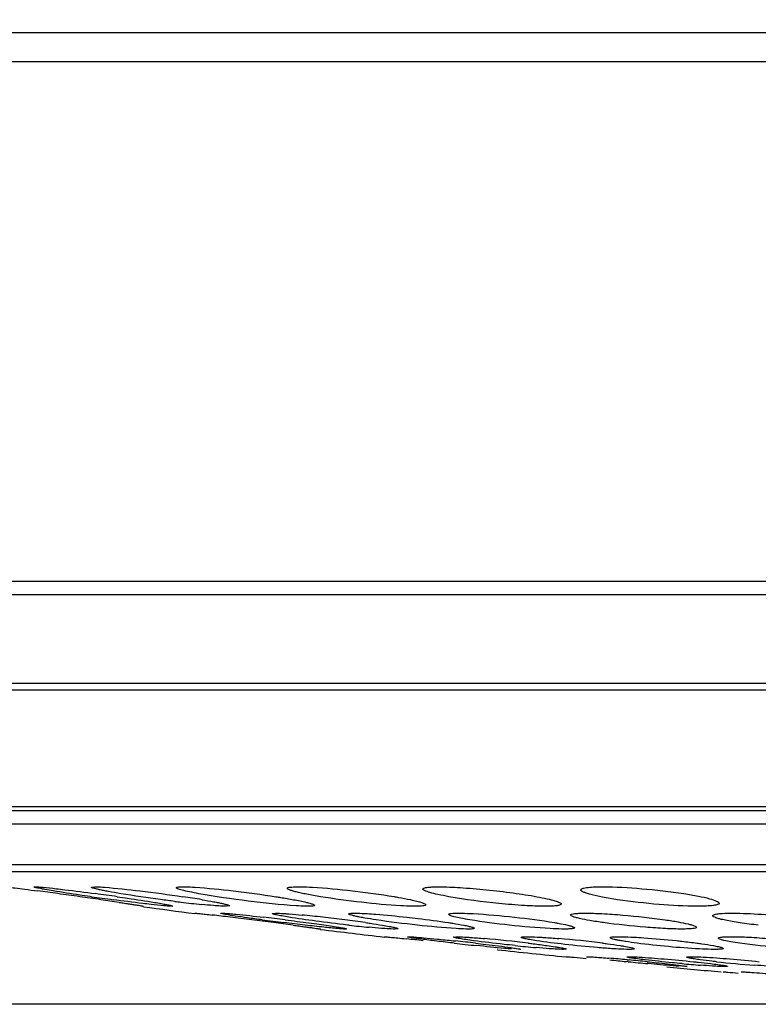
# Model space of a CAD drawing. Header units: millimetres. Extents: x 19266 to 21235, y -89 to 1237.
# Tile 15 of 74: x 19512 to 19541, y 664 to 703. Entities that reach past the tile are written whole.
import ezdxf

# ---------------------------------------------------------------- set-up
doc = ezdxf.new("R2010")
doc.units = ezdxf.units.MM
doc.header["$LTSCALE"] = 16.335
doc.header["$PDMODE"] = 3
doc.header["$PDSIZE"] = 0.3125
doc.layers.get('0').update_dxf_attribs({"linetype": 'CONTINUOUS'})
doc.layers.get('Defpoints').update_dxf_attribs({"linetype": 'CONTINUOUS'})
doc.layers.add('02___PRT_ALL_AXES', color=7, linetype='CONTINUOUS')
doc.layers.add('尺寸线', color=3, linetype='CONTINUOUS', lineweight=13)
doc.styles.get("Standard").update_dxf_attribs({"font": 'SimSun Regular.ttf', "width": 0.8})
doc.dimstyles.new('ISO-25', dxfattribs={"dimtxt": 15, "dimasz": 15, "dimexe": 1.25, "dimexo": 0.625, "dimtad": 1, "dimtoh": 1, "dimdsep": 46, "dimtxsty": 'Standard', "dimcen": 2.5, "dimadec": 0, "dimazin": 0, "dimtfac": 1, "dimtmove": 0, "dimatfit": 3, "dimldrblk": 'CLOSEDBLANK', "dimfxl": 1, "dimarcsym": 0})

# ---------------------------------------------------------------- blocks, each defined once
blk = doc.blocks.new('*D6')
at = {"layer": 'Defpoints', "color": 0, "transparency": 16777216}
for p in [(19358.908, 942.163), (19462.57, 942.163), (19586.548, 663.5)]:
    blk.add_point(p, dxfattribs=at)
at = {"layer": '尺寸线', "color": 0, "lineweight": -2, "transparency": 16777216}
for p, q in [((19461.945, 942.163), (19357.658, 942.163)), ((19358.908, 678.5), (19358.908, 927.163)), ((19585.923, 663.5), (19357.658, 663.5))]:
    blk.add_line(p, q, dxfattribs=at)
at = {"layer": '尺寸线', "color": 0, "transparency": 16777216}
for points in [[(19356.408, 927.163), (19361.408, 927.163), (19358.908, 942.163)], [(19356.408, 678.5), (19361.408, 678.5), (19358.908, 663.5)]]:
    blk.add_solid(points, dxfattribs=at)
at = {"layer": '尺寸线', "color": 0, "transparency": 16777216, "insert": (19349.033, 802.831), "char_height": 15, "attachment_point": 5, "rotation": 90}
blk.add_mtext('278.66mm [10.97in]', dxfattribs=at)
blk = doc.blocks.new('_ClosedBlank')
at = {"color": 0, "linetype": 'ByBlock', "lineweight": -2}
for p, q in [((-1, 0.1667), (0, 0)), ((-1, 0.1667), (-1, -0.1667)), ((0, 0), (-1, -0.1667))]:
    blk.add_line(p, q, dxfattribs=at)

msp = doc.modelspace()

# ---------------------------------------------------------------- linework, layer by layer
at = {"color": 7, "linetype": 'Continuous'}
for p, q in [((19720.531, 702.131), (19452.542, 702.131)), ((19719.932, 700.987), (19453.141, 700.987)), ((19470.512, 680.333), (19702.561, 680.333)), ((19471.096, 679.8), (19701.976, 679.8)), ((19476.181, 676.269), (19696.892, 676.269)), ((19477.168, 676.001), (19696.036, 676.001)), ((19681.057, 671.36), (19492.016, 671.36)), ((19680.666, 671.198), (19492.406, 671.198)), ((19495.297, 670.677), (19677.776, 670.677)), ((19677.601, 670.662), (19495.471, 670.662)), ((19666.768, 669.045), (19506.305, 669.045)), ((19666.213, 668.763), (19506.86, 668.763))]:
    msp.add_line(p, q, dxfattribs=at)
for start, end in [(262.30117, 262.5266), (263.07789, 263.35799), (263.85326, 264.1549), (264.59452, 264.83301)]:
    msp.add_arc((19586.536, 1185.996), 523.333, start, end, dxfattribs=at)
at = {"layer": '02___PRT_ALL_AXES', "color": 7, "linetype": 'Continuous'}
for p, q in [((19512.079, 668.167), (19512.128, 668.174)), ((19514.359, 668.155), (19514.494, 668.174)), ((19514.36, 667.78), (19514.303, 667.788)), ((19516.43, 667.4), (19516.425, 667.399)), ((19517.579, 667.406), (19517.531, 667.399)), ((19519.859, 667.418), (19519.725, 667.399)), ((19518.466, 667.125), (19518.471, 667.125)), ((19519.5, 667.12), (19519.544, 667.125)), ((19521.552, 667.11), (19521.674, 667.125)), ((19523.466, 666.493), (19523.461, 666.493)), ((19524.5, 666.498), (19524.456, 666.493)), ((19524.609, 666.647), (19524.539, 666.654)), ((19526.552, 666.508), (19526.43, 666.493)), ((19526.002, 666.188), (19526.006, 666.189)), ((19526.775, 666.114), (19526.896, 666.101)), ((19526.921, 666.184), (19526.961, 666.189)), ((19528.745, 666.176), (19528.855, 666.189)), ((19528.788, 665.932), (19528.714, 665.94)), ((19528.739, 666.03), (19528.834, 666.02)), ((19530.502, 665.684), (19530.497, 665.684)), ((19531.421, 665.688), (19531.381, 665.684)), ((19533.245, 665.696), (19533.134, 665.684)), ((19533.238, 665.394), (19533.242, 665.394)), ((19534.047, 665.39), (19534.082, 665.394)), ((19535.652, 665.384), (19535.75, 665.394)), ((19535.664, 665.27), (19535.735, 665.263)), ((19535.706, 665.193), (19535.63, 665.201)), ((19537.238, 665), (19537.234, 664.999)), ((19538.047, 665.003), (19538.011, 664.999)), ((19539.652, 665.009), (19539.554, 664.999)), ((19539.476, 664.791), (19539.479, 664.791)), ((19540.19, 664.788), (19540.221, 664.791))]:
    msp.add_line(p, q, dxfattribs=at)
for centre, radius, start, end in [((19479.87, 428.703), 241.486, 82.10839, 82.30091), ((19469.623, 354.468), 316.424, 81.95696, 82.11618), ((19471.709, 369.147), 301.598, 81.79874, 81.95907), ((19529.284, 772.19), 105.471, 261.86552, 262.33837), ((19500.257, 562.563), 106.299, 81.81685, 82.29185), ((19484.931, 460.919), 208.879, 81.59465, 81.79756), ((19511.116, 621.453), 46.836, 80.6071, 81.5475), ((19524.918, 725.622), 58.479, 262.8826, 263.12941), ((19523.15, 710.563), 43.317, 263.0683, 264.1669), ((19500.593, 510.029), 158.116, 82.99549, 83.25539), ((19483.081, 366.871), 302.341, 82.68181, 83.00997), ((19534.799, 769.747), 103.79, 262.44319, 262.92267), ((19509.388, 565.509), 102.141, 82.86948, 83.35989), ((19517.929, 617.281), 50.001, 83.5406, 84.4836), ((19516.328, 602.736), 64.634, 82.79721, 83.5806), ((19517.3, 610.357), 56.951, 81.9647, 82.8063), ((19489.454, 416.228), 252.574, 82.50935, 82.68958), ((19530.039, 715.057), 48.714, 263.5997, 264.5345), ((19503.956, 451.448), 215.876, 83.72633, 83.89981), ((19524.465, 604.865), 61.497, 83.22319, 84.84936), ((19529.158, 621.417), 44.857, 82.9245, 85.1553), ((19540.917, 772.389), 107.146, 263.50014, 263.97158), ((19517.39, 559.188), 107.444, 83.4607, 83.88576), ((19536.971, 721.233), 55.696, 264.0618, 264.9179), ((19527.987, 583.455), 82.175, 84.63973, 85.14975), ((19544.6, 754.197), 89.447, 263.82036, 264.24465), ((19546.467, 772.656), 108, 264.28169, 264.69645), ((19525.614, 557.629), 108.109, 84.24685, 84.62822), ((19542.96, 721.093), 56.209, 264.7758, 265.5285), ((19544.136, 711.102), 46.172, 263.873, 265.7618)]:
    msp.add_arc(centre, radius, start, end, dxfattribs=at)
for points, knots in [([(19510.936, 668.174), (19510.975, 668.174), (19511.103, 668.155), (19511.363, 668.127), (19511.752, 668.074), (19512.053, 668.035), (19512.222, 668.012)], [0, 0, 0, 0, 0.091352, 0.297583, 0.606419, 1, 1, 1, 1]), ([(19512.84, 668.011), (19512.732, 668.029), (19512.581, 668.055), (19512.393, 668.09), (19512.284, 668.111), (19512.2, 668.129), (19512.135, 668.143), (19512.103, 668.155), (19512.079, 668.162), (19512.079, 668.167)], [0, 0, 0, 0, 0.421074, 0.592345, 0.735073, 0.847974, 0.930094, 0.980608, 1, 1, 1, 1]), ([(19512.128, 668.174), (19512.226, 668.174), (19512.502, 668.147), (19512.776, 668.119), (19512.953, 668.099)], [0, 0, 0, 0, 0.355441, 1, 1, 1, 1]), ([(19514.303, 667.788), (19514.168, 667.807), (19513.679, 667.878), (19513.191, 667.953), (19512.84, 668.011)], [0, 0, 0, 0, 0.278173, 1, 1, 1, 1]), ([(19512.953, 668.099), (19513.068, 668.086), (19513.589, 668.025), (19514.109, 667.957), (19514.515, 667.902)], [0, 0, 0, 0, 0.219379, 1, 1, 1, 1]), ([(19515.526, 667.9), (19515.364, 667.927), (19515.134, 667.967), (19514.849, 668.02), (19514.68, 668.055), (19514.548, 668.085), (19514.447, 668.111), (19514.395, 668.131), (19514.359, 668.146), (19514.359, 668.155)], [0, 0, 0, 0, 0.411911, 0.582651, 0.726443, 0.841346, 0.925584, 0.978199, 1, 1, 1, 1]), ([(19514.494, 668.174), (19514.519, 668.174), (19514.649, 668.171), (19514.78, 668.163), (19514.885, 668.155)], [0, 0, 0, 0, 0.19079, 1, 1, 1, 1]), ([(19514.885, 668.155), (19515.353, 668.12), (19516.393, 668.003), (19517.43, 667.865), (19518, 667.78)], [0, 0, 0, 0, 0.448458, 1, 1, 1, 1]), ([(19517.734, 668.137), (19517.734, 668.145), (19517.761, 668.16), (19517.809, 668.166), (19517.893, 668.173), (19517.958, 668.174), (19517.996, 668.174)], [0, 0, 0, 0, 0.085407, 0.274982, 0.580519, 1, 1, 1, 1]), ([(19518.632, 667.9), (19518.505, 667.924), (19518.284, 667.966), (19518.028, 668.023), (19517.876, 668.065), (19517.801, 668.091), (19517.757, 668.111), (19517.734, 668.129), (19517.734, 668.137)], [0, 0, 0, 0, 0.412524, 0.723721, 0.837014, 0.920637, 0.974102, 1, 1, 1, 1]), ([(19517.996, 668.174), (19518.029, 668.174), (19518.19, 668.172), (19518.352, 668.163), (19518.48, 668.155)], [0, 0, 0, 0, 0.205276, 1, 1, 1, 1]), ([(19518.48, 668.155), (19518.986, 668.123), (19520.06, 668.011), (19521.129, 667.869), (19521.694, 667.78)], [0, 0, 0, 0, 0.470211, 1, 1, 1, 1]), ([(19522.15, 668.113), (19522.15, 668.126), (19522.196, 668.151), (19522.274, 668.161), (19522.412, 668.173), (19522.517, 668.174), (19522.578, 668.174)], [0, 0, 0, 0, 0.085468, 0.275704, 0.582335, 1, 1, 1, 1]), ([(19523.467, 667.78), (19523.284, 667.81), (19523.026, 667.855), (19522.706, 667.921), (19522.515, 667.966), (19522.364, 668.006), (19522.251, 668.044), (19522.185, 668.073), (19522.15, 668.101), (19522.15, 668.113)], [0, 0, 0, 0, 0.404565, 0.573689, 0.717016, 0.832354, 0.917872, 0.97299, 1, 1, 1, 1]), ([(19522.578, 668.174), (19522.619, 668.174), (19522.809, 668.172), (19522.998, 668.163), (19523.147, 668.155)], [0, 0, 0, 0, 0.21527, 1, 1, 1, 1]), ([(19523.147, 668.155), (19523.68, 668.125), (19524.764, 668.02), (19525.844, 667.875), (19526.391, 667.783)], [0, 0, 0, 0, 0.490314, 1, 1, 1, 1]), ([(19527.539, 668.085), (19527.539, 668.103), (19527.607, 668.139), (19527.722, 668.154), (19527.925, 668.173), (19528.08, 668.174), (19528.17, 668.174)], [0, 0, 0, 0, 0.085681, 0.277366, 0.584906, 1, 1, 1, 1]), ([(19528.572, 667.78), (19528.427, 667.806), (19528.172, 667.856), (19527.85, 667.933), (19527.652, 667.998), (19527.562, 668.046), (19527.539, 668.073), (19527.539, 668.085)], [0, 0, 0, 0, 0.405108, 0.713874, 0.912336, 0.968527, 1, 1, 1, 1]), ([(19528.17, 668.174), (19528.452, 668.174), (19529.083, 668.145), (19530.071, 668.062), (19531.092, 667.941), (19531.763, 667.838), (19532.075, 667.78)], [0, 0, 0, 0, 0.215531, 0.481787, 0.757252, 1, 1, 1, 1]), ([(19533.814, 668.052), (19533.815, 668.077), (19533.874, 668.107), (19533.949, 668.127), (19534.099, 668.153), (19534.344, 668.17), (19534.559, 668.174), (19534.682, 668.174)], [0, 0, 0, 0, 0.086011, 0.168572, 0.280038, 0.588383, 1, 1, 1, 1]), ([(19535.282, 667.66), (19535.08, 667.691), (19534.721, 667.75), (19534.306, 667.839), (19534.054, 667.911), (19533.928, 667.959), (19533.85, 667.997), (19533.814, 668.036), (19533.814, 668.052)], [0, 0, 0, 0, 0.398627, 0.709399, 0.825044, 0.911656, 0.968835, 1, 1, 1, 1]), ([(19534.682, 668.174), (19535.202, 668.174), (19536.283, 668.108), (19537.36, 667.988), (19537.916, 667.902)], [0, 0, 0, 0, 0.480194, 1, 1, 1, 1]), ([(19516.731, 667.471), (19516.621, 667.483), (19516.118, 667.542), (19515.615, 667.607), (19515.222, 667.66)], [0, 0, 0, 0, 0.218731, 1, 1, 1, 1]), ([(19515.387, 667.78), (19515.525, 667.76), (19516.017, 667.688), (19516.508, 667.613), (19516.861, 667.554)], [0, 0, 0, 0, 0.279966, 1, 1, 1, 1]), ([(19517.672, 667.594), (19517.485, 667.617), (19516.769, 667.71), (19516.053, 667.814), (19515.526, 667.9)], [0, 0, 0, 0, 0.26046, 1, 1, 1, 1]), ([(19522.498, 667.417), (19521.861, 667.457), (19520.569, 667.601), (19519.282, 667.782), (19518.632, 667.9)], [0, 0, 0, 0, 0.491361, 1, 1, 1, 1]), ([(19518.76, 667.661), (19518.913, 667.635), (19519.13, 667.598), (19519.399, 667.546), (19519.558, 667.513), (19519.682, 667.485), (19519.777, 667.46), (19519.826, 667.441), (19519.859, 667.426), (19519.859, 667.418)], [0, 0, 0, 0, 0.412982, 0.58364, 0.727144, 0.84169, 0.925627, 0.97808, 1, 1, 1, 1]), ([(19521.694, 667.78), (19521.757, 667.77), (19521.992, 667.733), (19522.226, 667.693), (19522.397, 667.661)], [0, 0, 0, 0, 0.269398, 1, 1, 1, 1]), ([(19522.397, 667.661), (19522.569, 667.629), (19522.798, 667.585), (19523.061, 667.517), (19523.155, 667.487), (19523.19, 667.471)], [0, 0, 0, 0, 0.640774, 0.858167, 1, 1, 1, 1]), ([(19526.664, 667.417), (19526.141, 667.447), (19525.072, 667.549), (19524.009, 667.69), (19523.467, 667.78)], [0, 0, 0, 0, 0.488104, 1, 1, 1, 1]), ([(19526.391, 667.783), (19526.451, 667.773), (19526.669, 667.736), (19526.886, 667.695), (19527.043, 667.662)], [0, 0, 0, 0, 0.275408, 1, 1, 1, 1]), ([(19527.043, 667.662), (19527.13, 667.643), (19527.279, 667.61), (19527.475, 667.555), (19527.584, 667.515), (19527.65, 667.478), (19527.65, 667.459)], [0, 0, 0, 0, 0.410896, 0.717923, 0.91333, 1, 1, 1, 1]), ([(19532.408, 667.399), (19532.132, 667.399), (19531.517, 667.426), (19530.235, 667.533), (19529.232, 667.661), (19528.572, 667.78)], [0, 0, 0, 0, 0.214275, 0.478887, 1, 1, 1, 1]), ([(19532.075, 667.78), (19532.211, 667.755), (19532.45, 667.707), (19532.749, 667.633), (19532.934, 667.571), (19533.017, 667.525), (19533.039, 667.499), (19533.039, 667.488)], [0, 0, 0, 0, 0.405645, 0.713794, 0.911691, 0.967973, 1, 1, 1, 1]), ([(19538.447, 667.399), (19537.94, 667.399), (19536.882, 667.462), (19535.829, 667.578), (19535.282, 667.66)], [0, 0, 0, 0, 0.478362, 1, 1, 1, 1]), ([(19537.916, 667.902), (19538.109, 667.872), (19538.452, 667.814), (19538.887, 667.719), (19539.158, 667.636), (19539.281, 667.574), (19539.314, 667.537), (19539.314, 667.521)], [0, 0, 0, 0, 0.39961, 0.709925, 0.911371, 0.968499, 1, 1, 1, 1]), ([(19515.464, 667.554), (19515.536, 667.543), (19515.671, 667.523), (19515.862, 667.495), (19516.028, 667.469), (19516.167, 667.447), (19516.276, 667.43), (19516.349, 667.417), (19516.391, 667.409), (19516.412, 667.406), (19516.422, 667.402), (19516.43, 667.401), (19516.43, 667.4)], [0, 0, 0, 0, 0.221822, 0.419989, 0.592097, 0.735957, 0.849949, 0.932551, 0.961692, 0.98265, 0.9954, 1, 1, 1, 1]), ([(19517.531, 667.399), (19517.435, 667.399), (19517.168, 667.425), (19516.902, 667.451), (19516.731, 667.471)], [0, 0, 0, 0, 0.356259, 1, 1, 1, 1]), ([(19516.861, 667.554), (19516.952, 667.539), (19517.113, 667.511), (19517.323, 667.473), (19517.468, 667.442), (19517.543, 667.425), (19517.568, 667.414)], [0, 0, 0, 0, 0.382056, 0.681143, 0.888895, 1, 1, 1, 1]), ([(19517.568, 667.414), (19517.571, 667.413), (19517.575, 667.411), (19517.579, 667.407), (19517.579, 667.406)], [0, 0, 0, 0, 0.675807, 1, 1, 1, 1]), ([(19519.342, 667.417), (19519.298, 667.421), (19519.1, 667.436), (19518.902, 667.455), (19518.747, 667.471)], [0, 0, 0, 0, 0.21986, 1, 1, 1, 1]), ([(19519.725, 667.399), (19519.7, 667.399), (19519.572, 667.402), (19519.445, 667.41), (19519.342, 667.417)], [0, 0, 0, 0, 0.191447, 1, 1, 1, 1]), ([(19522.972, 667.399), (19522.94, 667.399), (19522.781, 667.401), (19522.623, 667.41), (19522.498, 667.417)], [0, 0, 0, 0, 0.205819, 1, 1, 1, 1]), ([(19523.234, 667.436), (19523.234, 667.428), (19523.206, 667.413), (19523.159, 667.407), (19523.075, 667.399), (19523.01, 667.399), (19522.972, 667.399)], [0, 0, 0, 0, 0.085277, 0.274736, 0.580331, 1, 1, 1, 1]), ([(19523.19, 667.471), (19523.201, 667.466), (19523.218, 667.458), (19523.234, 667.442), (19523.234, 667.436)], [0, 0, 0, 0, 0.660131, 1, 1, 1, 1]), ([(19527.222, 667.399), (19527.182, 667.399), (19526.996, 667.401), (19526.81, 667.409), (19526.664, 667.417)], [0, 0, 0, 0, 0.215659, 1, 1, 1, 1]), ([(19527.65, 667.459), (19527.65, 667.447), (19527.605, 667.422), (19527.527, 667.412), (19527.389, 667.4), (19527.284, 667.399), (19527.222, 667.399)], [0, 0, 0, 0, 0.085385, 0.275546, 0.582192, 1, 1, 1, 1]), ([(19533.039, 667.488), (19533.039, 667.469), (19532.971, 667.434), (19532.856, 667.419), (19532.653, 667.4), (19532.498, 667.399), (19532.408, 667.399)], [0, 0, 0, 0, 0.085627, 0.277306, 0.584821, 1, 1, 1, 1]), ([(19539.314, 667.521), (19539.314, 667.495), (19539.255, 667.465), (19539.18, 667.446), (19539.03, 667.42), (19538.784, 667.403), (19538.569, 667.399), (19538.447, 667.399)], [0, 0, 0, 0, 0.086005, 0.168562, 0.280031, 0.588338, 1, 1, 1, 1]), ([(19518.471, 667.125), (19518.493, 667.125), (19518.562, 667.118), (19518.701, 667.104), (19518.91, 667.08), (19519.071, 667.061), (19519.163, 667.051)], [0, 0, 0, 0, 0.095025, 0.298122, 0.603201, 1, 1, 1, 1]), ([(19519.533, 667.106), (19519.524, 667.108), (19519.516, 667.112), (19519.5, 667.117), (19519.5, 667.12)], [0, 0, 0, 0, 0.720802, 1, 1, 1, 1]), ([(19521.149, 666.859), (19520.954, 666.885), (19520.597, 666.934), (19520.122, 667.002), (19519.778, 667.058), (19519.596, 667.089), (19519.533, 667.106)], [0, 0, 0, 0, 0.361197, 0.661444, 0.879641, 1, 1, 1, 1]), ([(19519.544, 667.125), (19519.561, 667.125), (19519.664, 667.122), (19519.767, 667.114), (19519.853, 667.106)], [0, 0, 0, 0, 0.162192, 1, 1, 1, 1]), ([(19519.853, 667.106), (19519.94, 667.099), (19520.389, 667.057), (19520.837, 667.007), (19521.199, 666.965)], [0, 0, 0, 0, 0.19237, 1, 1, 1, 1]), ([(19522.213, 666.964), (19522.119, 666.979), (19521.987, 667.002), (19521.824, 667.032), (19521.73, 667.052), (19521.656, 667.069), (19521.6, 667.084), (19521.571, 667.095), (19521.552, 667.105), (19521.552, 667.11)], [0, 0, 0, 0, 0.419235, 0.589679, 0.731835, 0.844358, 0.926536, 0.977977, 1, 1, 1, 1]), ([(19521.674, 667.125), (19521.7, 667.125), (19521.836, 667.123), (19521.972, 667.114), (19522.083, 667.106)], [0, 0, 0, 0, 0.186785, 1, 1, 1, 1]), ([(19522.067, 666.86), (19522.226, 666.84), (19522.537, 666.8), (19522.989, 666.741), (19523.403, 666.684), (19523.767, 666.632), (19524.031, 666.592), (19524.206, 666.563), (19524.308, 666.545), (19524.387, 666.53), (19524.448, 666.518), (19524.477, 666.508), (19524.5, 666.503), (19524.5, 666.498)], [0, 0, 0, 0, 0.195255, 0.382421, 0.554649, 0.705633, 0.82974, 0.880219, 0.922267, 0.955531, 0.979693, 0.994471, 1, 1, 1, 1]), ([(19522.083, 667.106), (19522.131, 667.103), (19522.348, 667.087), (19522.566, 667.067), (19522.736, 667.051)], [0, 0, 0, 0, 0.219491, 1, 1, 1, 1]), ([(19524.539, 666.654), (19524.118, 666.702), (19523.341, 666.797), (19522.566, 666.907), (19522.213, 666.964)], [0, 0, 0, 0, 0.541827, 1, 1, 1, 1]), ([(19524.589, 667.095), (19524.589, 667.102), (19524.615, 667.114), (19524.657, 667.119), (19524.734, 667.125), (19524.793, 667.125), (19524.827, 667.125)], [0, 0, 0, 0, 0.08208, 0.272127, 0.578879, 1, 1, 1, 1]), ([(19525.681, 666.859), (19525.529, 666.882), (19525.314, 666.916), (19525.048, 666.964), (19524.89, 666.996), (19524.766, 667.024), (19524.672, 667.05), (19524.621, 667.069), (19524.589, 667.087), (19524.589, 667.095)], [0, 0, 0, 0, 0.410339, 0.580683, 0.724223, 0.839073, 0.92357, 0.976673, 1, 1, 1, 1]), ([(19524.827, 667.125), (19524.861, 667.125), (19525.028, 667.123), (19525.195, 667.114), (19525.329, 667.106)], [0, 0, 0, 0, 0.201941, 1, 1, 1, 1]), ([(19525.329, 667.106), (19525.442, 667.099), (19525.968, 667.062), (19526.492, 667.01), (19526.903, 666.965)], [0, 0, 0, 0, 0.215764, 1, 1, 1, 1]), ([(19528.861, 666.511), (19528.347, 666.542), (19527.285, 666.645), (19526.226, 666.777), (19525.681, 666.859)], [0, 0, 0, 0, 0.482904, 1, 1, 1, 1]), ([(19526.903, 666.965), (19527.049, 666.948), (19527.604, 666.884), (19528.157, 666.811), (19528.563, 666.749)], [0, 0, 0, 0, 0.264822, 1, 1, 1, 1]), ([(19528.564, 667.076), (19528.564, 667.087), (19528.607, 667.107), (19528.676, 667.115), (19528.802, 667.125), (19528.897, 667.125), (19528.953, 667.125)], [0, 0, 0, 0, 0.08193, 0.272656, 0.580686, 1, 1, 1, 1]), ([(19529.408, 666.859), (19529.289, 666.879), (19529.081, 666.916), (19528.841, 666.967), (19528.698, 667.006), (19528.627, 667.031), (19528.585, 667.05), (19528.564, 667.068), (19528.564, 667.076)], [0, 0, 0, 0, 0.41111, 0.721704, 0.834892, 0.91868, 0.972739, 1, 1, 1, 1]), ([(19528.953, 667.125), (19528.995, 667.125), (19529.19, 667.123), (19529.384, 667.115), (19529.538, 667.106)], [0, 0, 0, 0, 0.212568, 1, 1, 1, 1]), ([(19532.601, 666.511), (19532.06, 666.54), (19530.993, 666.638), (19529.93, 666.772), (19529.408, 666.859)], [0, 0, 0, 0, 0.50538, 1, 1, 1, 1]), ([(19529.538, 667.106), (19530.088, 667.076), (19531.167, 666.977), (19532.242, 666.84), (19532.767, 666.751)], [0, 0, 0, 0, 0.508293, 1, 1, 1, 1]), ([(19533.414, 667.053), (19533.414, 667.069), (19533.478, 667.097), (19533.579, 667.11), (19533.765, 667.124), (19533.906, 667.125), (19533.987, 667.125)], [0, 0, 0, 0, 0.082262, 0.274136, 0.583231, 1, 1, 1, 1]), ([(19534.719, 666.748), (19534.539, 666.774), (19534.22, 666.823), (19533.851, 666.893), (19533.627, 666.949), (19533.514, 666.985), (19533.448, 667.013), (19533.414, 667.04), (19533.414, 667.053)], [0, 0, 0, 0, 0.402839, 0.715646, 0.831414, 0.917303, 0.97264, 1, 1, 1, 1]), ([(19533.987, 667.125), (19534.211, 667.125), (19534.71, 667.107), (19535.775, 667.033), (19536.614, 666.941), (19537.176, 666.86)], [0, 0, 0, 0, 0.209533, 0.467581, 1, 1, 1, 1]), ([(19537.176, 666.86), (19537.348, 666.835), (19537.65, 666.788), (19538, 666.719), (19538.212, 666.666), (19538.318, 666.631), (19538.381, 666.604), (19538.414, 666.577), (19538.414, 666.565)], [0, 0, 0, 0, 0.403947, 0.71626, 0.831605, 0.917179, 0.97238, 1, 1, 1, 1]), ([(19539.062, 667.026), (19539.062, 667.036), (19539.085, 667.06), (19539.175, 667.088), (19539.262, 667.1), (19539.329, 667.106)], [0, 0, 0, 0, 0.105538, 0.297335, 1, 1, 1, 1]), ([(19540.875, 666.647), (19540.632, 666.674), (19540.285, 666.718), (19539.849, 666.788), (19539.583, 666.838), (19539.369, 666.886), (19539.207, 666.934), (19539.113, 666.97), (19539.062, 667.008), (19539.062, 667.026)], [0, 0, 0, 0, 0.392438, 0.561914, 0.70784, 0.826509, 0.91523, 0.972362, 1, 1, 1, 1]), ([(19539.329, 667.106), (19539.365, 667.11), (19539.538, 667.123), (19539.712, 667.125), (19539.85, 667.125)], [0, 0, 0, 0, 0.206071, 1, 1, 1, 1]), ([(19539.85, 667.125), (19540.235, 667.125), (19541.055, 667.088), (19541.873, 667.015), (19542.306, 666.965)], [0, 0, 0, 0, 0.469033, 1, 1, 1, 1]), ([(19524.456, 666.493), (19524.354, 666.493), (19524.067, 666.519), (19523.532, 666.57), (19522.819, 666.65), (19522.291, 666.714), (19522.011, 666.748)], [0, 0, 0, 0, 0.123827, 0.351503, 0.655543, 1, 1, 1, 1]), ([(19522.381, 666.647), (19522.46, 666.636), (19522.611, 666.616), (19522.824, 666.588), (19523.01, 666.562), (19523.166, 666.541), (19523.277, 666.525), (19523.349, 666.514), (19523.39, 666.508), (19523.421, 666.502), (19523.446, 666.499), (19523.456, 666.495), (19523.466, 666.495), (19523.466, 666.493)], [0, 0, 0, 0, 0.219025, 0.416156, 0.588421, 0.733118, 0.848226, 0.894085, 0.931834, 0.961345, 0.982563, 0.995444, 1, 1, 1, 1]), ([(19525.261, 666.749), (19525.323, 666.74), (19525.548, 666.708), (19525.772, 666.674), (19525.935, 666.647)], [0, 0, 0, 0, 0.274914, 1, 1, 1, 1]), ([(19526.031, 666.511), (19525.985, 666.514), (19525.774, 666.53), (19525.563, 666.549), (19525.399, 666.565)], [0, 0, 0, 0, 0.219612, 1, 1, 1, 1]), ([(19525.935, 666.647), (19526.023, 666.632), (19526.175, 666.606), (19526.351, 666.572), (19526.455, 666.547), (19526.507, 666.533), (19526.535, 666.522), (19526.552, 666.513), (19526.552, 666.508)], [0, 0, 0, 0, 0.419761, 0.731998, 0.844289, 0.926296, 0.977711, 1, 1, 1, 1]), ([(19526.43, 666.493), (19526.405, 666.493), (19526.272, 666.495), (19526.139, 666.504), (19526.031, 666.511)], [0, 0, 0, 0, 0.187501, 1, 1, 1, 1]), ([(19528.563, 666.749), (19528.62, 666.74), (19528.82, 666.709), (19529.02, 666.675), (19529.163, 666.647)], [0, 0, 0, 0, 0.282207, 1, 1, 1, 1]), ([(19529.351, 666.493), (19529.318, 666.493), (19529.155, 666.495), (19528.991, 666.503), (19528.861, 666.511)], [0, 0, 0, 0, 0.202539, 1, 1, 1, 1]), ([(19529.163, 666.647), (19529.225, 666.635), (19529.329, 666.613), (19529.468, 666.58), (19529.54, 666.555), (19529.589, 666.535), (19529.589, 666.523)], [0, 0, 0, 0, 0.417677, 0.726463, 0.919916, 1, 1, 1, 1]), ([(19529.589, 666.523), (19529.589, 666.516), (19529.563, 666.504), (19529.521, 666.499), (19529.444, 666.493), (19529.385, 666.493), (19529.351, 666.493)], [0, 0, 0, 0, 0.081918, 0.271861, 0.578686, 1, 1, 1, 1]), ([(19533.175, 666.493), (19533.134, 666.493), (19532.943, 666.495), (19532.751, 666.503), (19532.601, 666.511)], [0, 0, 0, 0, 0.212981, 1, 1, 1, 1]), ([(19532.767, 666.751), (19532.819, 666.742), (19532.997, 666.711), (19533.174, 666.676), (19533.298, 666.646)], [0, 0, 0, 0, 0.292124, 1, 1, 1, 1]), ([(19533.564, 666.542), (19533.564, 666.531), (19533.521, 666.512), (19533.452, 666.503), (19533.326, 666.493), (19533.231, 666.493), (19533.175, 666.493)], [0, 0, 0, 0, 0.081816, 0.272397, 0.58047, 1, 1, 1, 1]), ([(19533.298, 666.646), (19533.351, 666.634), (19533.434, 666.611), (19533.518, 666.582), (19533.545, 666.565)], [0, 0, 0, 0, 0.630102, 1, 1, 1, 1]), ([(19533.545, 666.565), (19533.548, 666.563), (19533.556, 666.557), (19533.564, 666.549), (19533.564, 666.542)], [0, 0, 0, 0, 0.340655, 1, 1, 1, 1]), ([(19537.84, 666.493), (19537.622, 666.493), (19537.136, 666.51), (19536.094, 666.582), (19535.272, 666.67), (19534.719, 666.748)], [0, 0, 0, 0, 0.208714, 0.46548, 1, 1, 1, 1]), ([(19538.414, 666.565), (19538.414, 666.549), (19538.349, 666.521), (19538.248, 666.509), (19538.062, 666.494), (19537.922, 666.493), (19537.84, 666.493)], [0, 0, 0, 0, 0.08223, 0.274072, 0.583138, 1, 1, 1, 1]), ([(19526.006, 666.189), (19526.03, 666.189), (19526.106, 666.181), (19526.261, 666.167), (19526.493, 666.143), (19526.673, 666.124), (19526.775, 666.114)], [0, 0, 0, 0, 0.093258, 0.297012, 0.603593, 1, 1, 1, 1]), ([(19528.714, 665.94), (19528.592, 665.954), (19528.355, 665.982), (19528.015, 666.023), (19527.708, 666.061), (19527.444, 666.096), (19527.254, 666.123), (19527.129, 666.141), (19527.056, 666.153), (19527.001, 666.163), (19526.957, 666.171), (19526.937, 666.178), (19526.921, 666.181), (19526.921, 666.184)], [0, 0, 0, 0, 0.203951, 0.39486, 0.567101, 0.715833, 0.836564, 0.885269, 0.925746, 0.957667, 0.980714, 0.994742, 1, 1, 1, 1]), ([(19526.961, 666.189), (19527.034, 666.189), (19527.24, 666.174), (19527.624, 666.143), (19528.143, 666.092), (19528.53, 666.052), (19528.739, 666.03)], [0, 0, 0, 0, 0.123966, 0.346481, 0.647314, 1, 1, 1, 1]), ([(19528.752, 666.169), (19528.75, 666.17), (19528.747, 666.172), (19528.745, 666.175), (19528.745, 666.177)], [0, 0, 0, 0, 0.636663, 1, 1, 1, 1]), ([(19529.556, 666.03), (19529.451, 666.044), (19529.266, 666.071), (19529.023, 666.107), (19528.861, 666.14), (19528.777, 666.156), (19528.752, 666.169)], [0, 0, 0, 0, 0.387105, 0.690364, 0.897158, 1, 1, 1, 1]), ([(19528.855, 666.189), (19528.881, 666.189), (19529.024, 666.186), (19529.168, 666.177), (19529.285, 666.17)], [0, 0, 0, 0, 0.182225, 1, 1, 1, 1]), ([(19529.285, 666.17), (19529.336, 666.166), (19529.57, 666.15), (19529.804, 666.13), (19529.986, 666.114)], [0, 0, 0, 0, 0.219663, 1, 1, 1, 1]), ([(19531.444, 666.165), (19531.444, 666.171), (19531.469, 666.18), (19531.506, 666.184), (19531.575, 666.189), (19531.628, 666.189), (19531.659, 666.189)], [0, 0, 0, 0, 0.079198, 0.269615, 0.577392, 1, 1, 1, 1]), ([(19532.05, 666.03), (19531.964, 666.043), (19531.814, 666.067), (19531.642, 666.1), (19531.54, 666.124), (19531.489, 666.138), (19531.461, 666.149), (19531.444, 666.16), (19531.444, 666.165)], [0, 0, 0, 0, 0.41754, 0.729323, 0.841767, 0.924041, 0.976075, 1, 1, 1, 1]), ([(19531.659, 666.189), (19531.693, 666.189), (19531.868, 666.186), (19532.042, 666.178), (19532.182, 666.17)], [0, 0, 0, 0, 0.198092, 1, 1, 1, 1]), ([(19532.182, 666.17), (19532.239, 666.166), (19532.494, 666.15), (19532.749, 666.13), (19532.946, 666.114)], [0, 0, 0, 0, 0.226604, 1, 1, 1, 1]), ([(19534.978, 666.15), (19534.978, 666.159), (19535.018, 666.174), (19535.078, 666.18), (19535.192, 666.188), (19535.278, 666.189), (19535.328, 666.189)], [0, 0, 0, 0, 0.078639, 0.270113, 0.579347, 1, 1, 1, 1]), ([(19536.055, 665.932), (19535.906, 665.951), (19535.695, 665.981), (19535.432, 666.024), (19535.276, 666.053), (19535.153, 666.079), (19535.06, 666.104), (19535.008, 666.123), (19534.978, 666.141), (19534.978, 666.15)], [0, 0, 0, 0, 0.408144, 0.578445, 0.722239, 0.837474, 0.922486, 0.976058, 1, 1, 1, 1]), ([(19535.328, 666.189), (19535.37, 666.189), (19535.572, 666.187), (19535.773, 666.178), (19535.933, 666.17)], [0, 0, 0, 0, 0.209435, 1, 1, 1, 1]), ([(19535.933, 666.17), (19536.062, 666.163), (19536.626, 666.128), (19537.189, 666.078), (19537.622, 666.032)], [0, 0, 0, 0, 0.228656, 1, 1, 1, 1]), ([(19539.288, 666.131), (19539.288, 666.145), (19539.348, 666.166), (19539.437, 666.177), (19539.606, 666.188), (19539.731, 666.189), (19539.805, 666.189)], [0, 0, 0, 0, 0.078938, 0.27128, 0.581822, 1, 1, 1, 1]), ([(19540.135, 665.932), (19540.016, 665.949), (19539.808, 665.981), (19539.567, 666.027), (19539.423, 666.063), (19539.352, 666.087), (19539.31, 666.104), (19539.288, 666.123), (19539.288, 666.131)], [0, 0, 0, 0, 0.409871, 0.720983, 0.834478, 0.918501, 0.972732, 1, 1, 1, 1]), ([(19539.805, 666.189), (19540.035, 666.189), (19540.55, 666.171), (19541.616, 666.098), (19542.451, 666.013), (19542.999, 665.932)], [0, 0, 0, 0, 0.2155, 0.481802, 1, 1, 1, 1]), ([(19531.209, 665.836), (19531.061, 665.851), (19530.51, 665.91), (19529.958, 665.975), (19529.556, 666.03)], [0, 0, 0, 0, 0.267813, 1, 1, 1, 1]), ([(19529.626, 665.932), (19529.765, 665.916), (19530.238, 665.861), (19530.712, 665.803), (19531.044, 665.756)], [0, 0, 0, 0, 0.294463, 1, 1, 1, 1]), ([(19531.06, 665.702), (19530.969, 665.709), (19530.503, 665.749), (19530.039, 665.796), (19529.664, 665.836)], [0, 0, 0, 0, 0.194381, 1, 1, 1, 1]), ([(19531.044, 665.756), (19531.082, 665.75), (19531.193, 665.734), (19531.304, 665.718), (19531.377, 665.702)], [0, 0, 0, 0, 0.335895, 1, 1, 1, 1]), ([(19531.377, 665.702), (19531.388, 665.7), (19531.399, 665.695), (19531.42, 665.692), (19531.42, 665.688)], [0, 0, 0, 0, 0.731788, 1, 1, 1, 1]), ([(19531.722, 665.932), (19531.791, 665.924), (19532.045, 665.894), (19532.298, 665.861), (19532.483, 665.836)], [0, 0, 0, 0, 0.269927, 1, 1, 1, 1]), ([(19532.715, 665.702), (19532.666, 665.705), (19532.439, 665.721), (19532.214, 665.74), (19532.037, 665.756)], [0, 0, 0, 0, 0.219691, 1, 1, 1, 1]), ([(19534.479, 665.756), (19534.045, 665.792), (19533.234, 665.873), (19532.425, 665.973), (19532.05, 666.03)], [0, 0, 0, 0, 0.535109, 1, 1, 1, 1]), ([(19532.483, 665.836), (19532.59, 665.821), (19532.741, 665.799), (19532.928, 665.77), (19533.038, 665.751), (19533.123, 665.734), (19533.188, 665.72), (19533.221, 665.709), (19533.245, 665.701), (19533.244, 665.696)], [0, 0, 0, 0, 0.417737, 0.588881, 0.73205, 0.845557, 0.928376, 0.979693, 1, 1, 1, 1]), ([(19533.134, 665.684), (19533.109, 665.684), (19532.969, 665.686), (19532.829, 665.695), (19532.715, 665.702)], [0, 0, 0, 0, 0.182985, 1, 1, 1, 1]), ([(19535.22, 665.702), (19535.164, 665.705), (19534.917, 665.721), (19534.67, 665.74), (19534.479, 665.756)], [0, 0, 0, 0, 0.226584, 1, 1, 1, 1]), ([(19534.683, 665.932), (19534.748, 665.924), (19534.981, 665.894), (19535.214, 665.862), (19535.383, 665.836)], [0, 0, 0, 0, 0.276494, 1, 1, 1, 1]), ([(19535.73, 665.684), (19535.696, 665.684), (19535.526, 665.686), (19535.356, 665.694), (19535.22, 665.702)], [0, 0, 0, 0, 0.198737, 1, 1, 1, 1]), ([(19535.383, 665.836), (19535.428, 665.829), (19535.574, 665.805), (19535.72, 665.779), (19535.819, 665.756)], [0, 0, 0, 0, 0.309473, 1, 1, 1, 1]), ([(19535.944, 665.708), (19535.944, 665.702), (19535.92, 665.693), (19535.883, 665.689), (19535.813, 665.684), (19535.761, 665.684), (19535.73, 665.684)], [0, 0, 0, 0, 0.079015, 0.26937, 0.577228, 1, 1, 1, 1]), ([(19535.819, 665.756), (19535.851, 665.748), (19535.892, 665.737), (19535.932, 665.721), (19535.944, 665.712), (19535.944, 665.708)], [0, 0, 0, 0, 0.714781, 0.90741, 1, 1, 1, 1]), ([(19538.534, 665.702), (19538.124, 665.723), (19537.296, 665.788), (19536.471, 665.877), (19536.055, 665.932)], [0, 0, 0, 0, 0.494603, 1, 1, 1, 1]), ([(19537.622, 666.032), (19537.695, 666.024), (19537.968, 665.995), (19538.242, 665.962), (19538.443, 665.935)], [0, 0, 0, 0, 0.26307, 1, 1, 1, 1]), ([(19538.443, 665.935), (19538.505, 665.927), (19538.72, 665.897), (19538.935, 665.864), (19539.088, 665.836)], [0, 0, 0, 0, 0.284735, 1, 1, 1, 1]), ([(19539.127, 665.684), (19539.086, 665.684), (19538.888, 665.686), (19538.69, 665.694), (19538.534, 665.702)], [0, 0, 0, 0, 0.209856, 1, 1, 1, 1]), ([(19539.088, 665.836), (19539.158, 665.823), (19539.272, 665.8), (19539.386, 665.772), (19539.429, 665.756)], [0, 0, 0, 0, 0.60933, 1, 1, 1, 1]), ([(19539.352, 665.69), (19539.337, 665.689), (19539.262, 665.685), (19539.187, 665.684), (19539.127, 665.684)], [0, 0, 0, 0, 0.206012, 1, 1, 1, 1]), ([(19539.441, 665.702), (19539.436, 665.701), (19539.406, 665.695), (19539.376, 665.692), (19539.352, 665.69)], [0, 0, 0, 0, 0.196427, 1, 1, 1, 1]), ([(19539.429, 665.756), (19539.441, 665.751), (19539.458, 665.744), (19539.478, 665.729), (19539.478, 665.723)], [0, 0, 0, 0, 0.674306, 1, 1, 1, 1]), ([(19539.478, 665.723), (19539.478, 665.721), (19539.47, 665.707), (19539.453, 665.705), (19539.441, 665.702)], [0, 0, 0, 0, 0.144883, 1, 1, 1, 1]), ([(19543.272, 665.684), (19543.047, 665.684), (19542.545, 665.701), (19541.497, 665.771), (19540.676, 665.854), (19540.135, 665.932)], [0, 0, 0, 0, 0.214231, 0.478862, 1, 1, 1, 1]), ([(19533.242, 665.394), (19533.249, 665.394), (19533.316, 665.39), (19533.383, 665.384), (19533.443, 665.379)], [0, 0, 0, 0, 0.10942, 1, 1, 1, 1]), ([(19533.443, 665.379), (19533.481, 665.376), (19533.676, 665.359), (19533.871, 665.34), (19534.027, 665.326)], [0, 0, 0, 0, 0.195573, 1, 1, 1, 1]), ([(19534.082, 665.394), (19534.181, 665.394), (19534.466, 665.372), (19534.75, 665.351), (19534.935, 665.335)], [0, 0, 0, 0, 0.34826, 1, 1, 1, 1]), ([(19536.374, 665.27), (19536.272, 665.282), (19536.129, 665.3), (19535.953, 665.324), (19535.848, 665.339), (19535.768, 665.353), (19535.705, 665.364), (19535.675, 665.374), (19535.652, 665.38), (19535.652, 665.384)], [0, 0, 0, 0, 0.417784, 0.589292, 0.732837, 0.846623, 0.929533, 0.980615, 1, 1, 1, 1]), ([(19535.75, 665.394), (19535.773, 665.394), (19535.901, 665.392), (19536.029, 665.385), (19536.133, 665.379)], [0, 0, 0, 0, 0.182196, 1, 1, 1, 1]), ([(19536.133, 665.379), (19536.465, 665.36), (19537.187, 665.302), (19537.909, 665.234), (19538.299, 665.194)], [0, 0, 0, 0, 0.458309, 1, 1, 1, 1]), ([(19537.842, 665.118), (19537.71, 665.13), (19537.221, 665.176), (19536.731, 665.227), (19536.374, 665.27)], [0, 0, 0, 0, 0.267863, 1, 1, 1, 1]), ([(19538.028, 665.375), (19538.028, 665.38), (19538.051, 665.387), (19538.082, 665.39), (19538.145, 665.394), (19538.191, 665.394), (19538.219, 665.394)], [0, 0, 0, 0, 0.076186, 0.2667, 0.575621, 1, 1, 1, 1]), ([(19538.567, 665.27), (19538.491, 665.28), (19538.358, 665.299), (19538.204, 665.324), (19538.113, 665.343), (19538.068, 665.355), (19538.043, 665.363), (19538.028, 665.371), (19538.028, 665.375)], [0, 0, 0, 0, 0.419168, 0.731687, 0.84413, 0.926123, 0.977503, 1, 1, 1, 1]), ([(19538.219, 665.394), (19538.249, 665.394), (19538.405, 665.392), (19538.56, 665.385), (19538.684, 665.379)], [0, 0, 0, 0, 0.198062, 1, 1, 1, 1]), ([(19539.208, 665.193), (19539.149, 665.2), (19538.935, 665.223), (19538.722, 665.249), (19538.567, 665.27)], [0, 0, 0, 0, 0.275013, 1, 1, 1, 1]), ([(19538.684, 665.379), (19539.04, 665.361), (19539.781, 665.306), (19540.522, 665.236), (19540.907, 665.194)], [0, 0, 0, 0, 0.47833, 1, 1, 1, 1]), ([(19536.451, 665.194), (19536.575, 665.181), (19536.996, 665.138), (19537.416, 665.093), (19537.712, 665.056)], [0, 0, 0, 0, 0.294564, 1, 1, 1, 1]), ([(19537.725, 665.014), (19537.645, 665.019), (19537.231, 665.05), (19536.817, 665.087), (19536.484, 665.118)], [0, 0, 0, 0, 0.194389, 1, 1, 1, 1]), ([(19537.712, 665.056), (19537.745, 665.052), (19537.844, 665.039), (19537.943, 665.026), (19538.008, 665.014)], [0, 0, 0, 0, 0.335994, 1, 1, 1, 1]), ([(19538.008, 665.014), (19538.017, 665.012), (19538.027, 665.008), (19538.046, 665.006), (19538.046, 665.003)], [0, 0, 0, 0, 0.735477, 1, 1, 1, 1]), ([(19538.299, 665.194), (19538.36, 665.187), (19538.585, 665.163), (19538.81, 665.138), (19538.975, 665.118)], [0, 0, 0, 0, 0.269974, 1, 1, 1, 1]), ([(19539.181, 665.014), (19539.137, 665.016), (19538.935, 665.029), (19538.734, 665.044), (19538.577, 665.056)], [0, 0, 0, 0, 0.219686, 1, 1, 1, 1]), ([(19538.975, 665.118), (19539.07, 665.107), (19539.204, 665.09), (19539.371, 665.067), (19539.468, 665.052), (19539.544, 665.039), (19539.602, 665.028), (19539.63, 665.019), (19539.652, 665.013), (19539.652, 665.009)], [0, 0, 0, 0, 0.418705, 0.590118, 0.733409, 0.846892, 0.929537, 0.980492, 1, 1, 1, 1]), ([(19539.554, 664.999), (19539.531, 664.999), (19539.407, 665.001), (19539.282, 665.008), (19539.181, 665.014)], [0, 0, 0, 0, 0.182969, 1, 1, 1, 1]), ([(19541.383, 665.014), (19541.334, 665.016), (19541.114, 665.028), (19540.894, 665.043), (19540.724, 665.056)], [0, 0, 0, 0, 0.226582, 1, 1, 1, 1]), ([(19539.479, 664.791), (19539.539, 664.791), (19539.739, 664.77), (19539.938, 664.757), (19540.079, 664.745)], [0, 0, 0, 0, 0.296946, 1, 1, 1, 1]), ([(19540.221, 664.791), (19540.279, 664.791), (19540.439, 664.782), (19540.9, 664.753), (19541.304, 664.72), (19541.605, 664.695)], [0, 0, 0, 0, 0.123958, 0.346371, 1, 1, 1, 1])]:
    msp.add_open_spline(points, degree=3, knots=knots, dxfattribs=at)

# ---------------------------------------------------------------- dimensions: what is measured, and where the dimension line sits
at = {"layer": '尺寸线'}
dim = msp.add_linear_dim(base=(19358.908, 942.163), p1=(19586.548, 663.5), p2=(19462.57, 942.163), angle=90, dimstyle='ISO-25', override={"dimpost": 'mm'}, dxfattribs=at)
dim.commit()
dim.dimension.update_dxf_attribs({"geometry": '*D6', "text_midpoint": (19349.033, 802.831)})

doc.saveas('drawing.dxf')
